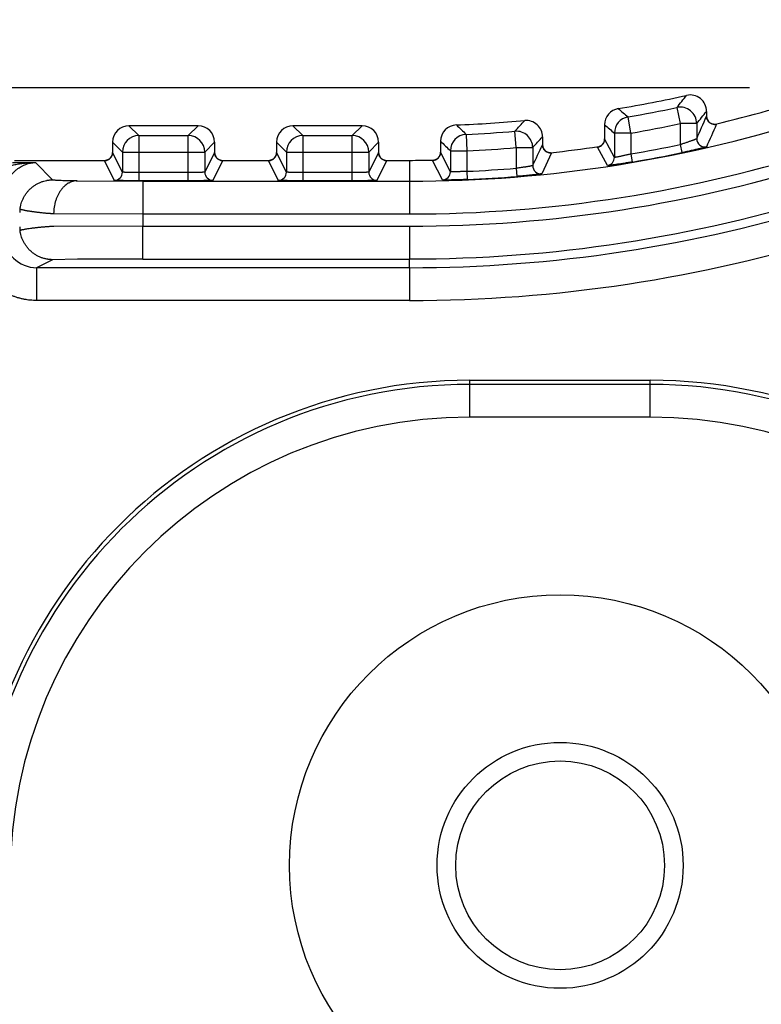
# Model space of a CAD drawing. Header units: inches. Extents: x 0 to 22, y 0 to 17.
# Tile 32 of 42: x 8.918 to 9.37, y 10.868 to 11.468. Entities that reach past the tile are written whole.
import ezdxf

# ---------------------------------------------------------------- set-up
doc = ezdxf.new("R2010")
doc.units = ezdxf.units.IN
doc.header["$LTSCALE"] = 1.21
doc.header["$MEASUREMENT"] = 0
doc.layers.get('0').update_dxf_attribs({"linetype": 'CONTINUOUS'})
doc.layers.add('DIMENSIONS', color=7, linetype='CONTINUOUS')
doc.styles.get("Standard").update_dxf_attribs({"font": 'txt', "width": 0.8})
doc.dimstyles.new('DIMSTYLE_1', dxfattribs={"dimtxt": 0.125, "dimasz": 0.18, "dimexe": 0.18, "dimexo": 0.0625, "dimgap": 0.09, "dimtad": 0, "dimtih": 1, "dimtoh": 1, "dimdec": 3, "dimzin": 4, "dimdsep": 46, "dimtxsty": 'STANDARD', "dimblk": '_FILLED', "dimblk1": '_FILLED', "dimblk2": '_FILLED', "dimcen": 0.09, "dimadec": 0, "dimazin": 0, "dimtp": 0.01, "dimtm": 0.01, "dimtfac": 1, "dimtdec": 3, "dimtofl": 0, "dimtmove": 0, "dimatfit": 3, "dimldrblk": '_FILLED', "dimfxl": 1, "dimtolj": 1, "dimtzin": 4, "dimarcsym": 0})

# ---------------------------------------------------------------- blocks, each defined once
blk = doc.blocks.new('_FILLED')
at = {"color": 0, "linetype": 'BYBLOCK'}
blk.add_solid([(0, 0), (-1, 0.1736), (-1, -0.1736)], dxfattribs=at)
blk = doc.blocks.new('*D2')
at = {"layer": 'DIMENSIONS', "color": 2, "linetype": 'CONTINUOUS'}
for p, q in [((8.30685, 9.46477), (8.30685, 13.39327)), ((13.84354, 11.67223), (13.84354, 13.39327)), ((8.30685, 13.26827), (10.3002, 13.26827)), ((13.84354, 13.26827), (11.8502, 13.26827))]:
    blk.add_line(p, q, dxfattribs=at)
at = {"layer": 'DIMENSIONS', "color": 2, "linetype": 'CONTINUOUS', "xscale": 0.18, "yscale": 0.18, "zscale": 0.18, "rotation": 180}
blk.add_blockref('_FILLED', (8.30685, 13.26827), dxfattribs=at)
at = {"layer": 'DIMENSIONS', "color": 2, "linetype": 'CONTINUOUS', "xscale": 0.18, "yscale": 0.18, "zscale": 0.18}
blk.add_blockref('_FILLED', (13.84354, 13.26827), dxfattribs=at)
at = {"layer": 'DIMENSIONS', "color": 2, "linetype": 'CONTINUOUS', "insert": (11.0752, 13.33077), "char_height": 0.125, "width": 1.425, "attachment_point": 2, "line_spacing_factor": 0.9}
blk.add_mtext('5.537{\\Ftxt.shx;\\W1.000000;\\H0.125000; }[140.63]', dxfattribs=at)
blk = doc.blocks.new('*D3')
at = {"layer": 'DIMENSIONS', "color": 2, "linetype": 'CONTINUOUS'}
for p, q in [((9.36304, 11.42657), (6.95609, 11.42657)), ((7.08109, 11.42657), (7.08109, 9.67933)), ((7.08109, 7.37796), (7.08109, 9.42933)), ((9.34069, 7.37796), (6.95609, 7.37796))]:
    blk.add_line(p, q, dxfattribs=at)
at = {"layer": 'DIMENSIONS', "color": 2, "linetype": 'CONTINUOUS', "xscale": 0.18, "yscale": 0.18, "zscale": 0.18}
for p, rotation in [((7.08109, 11.42657), 90), ((7.08109, 7.37796), 270)]:
    blk.add_blockref('_FILLED', p, dxfattribs=dict(at, rotation=rotation))
at = {"layer": 'DIMENSIONS', "color": 2, "linetype": 'CONTINUOUS', "insert": (7.08109, 9.61683), "char_height": 0.125, "width": 1.425, "attachment_point": 2, "line_spacing_factor": 0.9}
blk.add_mtext('4.049{\\Ftxt.shx;\\W1.000000;\\H0.125000; }[102.83]', dxfattribs=at)

msp = doc.modelspace()

# ---------------------------------------------------------------- linework, layer by layer
at = {"color": 7, "linetype": 'CONTINUOUS'}
for p, q in [((9.31875, 11.41447), (9.32083, 11.40468)), ((9.33683, 11.41213), (9.33683, 11.40917)), ((9.29065, 11.39888), (9.28895, 11.40874)), ((9.32083, 11.40468), (9.32083, 11.39188)), ((9.33083, 11.40468), (9.32083, 11.40468)), ((9.33083, 11.40468), (9.33083, 11.39543)), ((9.33683, 11.40917), (9.33683, 11.40917)), ((9.3417, 11.40418), (9.34226, 11.40431)), ((9.34231, 11.40423), (9.343, 11.40431)), ((8.98465, 11.40336), (8.99065, 11.39735)), ((9.02683, 11.40336), (8.98465, 11.40336)), ((9.02083, 11.39735), (9.02683, 11.40336)), ((9.08465, 11.40336), (9.09065, 11.39735)), ((9.12683, 11.40336), (9.08465, 11.40336)), ((9.12083, 11.39735), (9.12683, 11.40336)), ((9.19021, 11.39811), (9.19065, 11.38812)), ((9.22083, 11.39002), (9.22001, 11.39999)), ((9.27465, 11.40396), (9.27465, 11.39529)), ((9.28065, 11.39888), (9.28065, 11.38404)), ((9.29065, 11.39888), (9.28065, 11.39888)), ((9.29065, 11.39888), (9.29065, 11.38617)), ((8.97465, 11.39336), (8.97465, 11.38709)), ((8.97465, 11.39336), (8.98065, 11.38735)), ((8.99065, 11.39735), (8.99065, 11.36982)), ((8.99065, 11.39735), (9.02083, 11.39735)), ((9.02083, 11.36982), (9.02083, 11.39735)), ((9.03083, 11.38735), (9.03683, 11.39336)), ((9.03683, 11.39336), (9.03683, 11.38709)), ((9.07465, 11.39336), (9.07465, 11.38709)), ((9.07465, 11.39336), (9.08065, 11.38735)), ((9.09065, 11.39735), (9.09065, 11.36982)), ((9.09065, 11.39735), (9.12083, 11.39735)), ((9.12083, 11.36982), (9.12083, 11.39735)), ((9.13083, 11.38735), (9.13683, 11.39336)), ((9.13683, 11.39336), (9.13683, 11.38709)), ((9.17465, 11.39389), (9.17465, 11.38721)), ((9.23683, 11.39657), (9.23683, 11.39176)), ((9.27465, 11.39529), (9.27465, 11.39529)), ((9.28065, 11.38404), (9.27465, 11.39529)), ((8.97465, 11.38709), (8.97465, 11.38709)), ((8.98065, 11.37508), (8.97465, 11.38709)), ((8.98065, 11.38735), (8.98065, 11.37508)), ((8.98065, 11.38735), (9.03083, 11.38735)), ((9.03083, 11.38735), (9.03083, 11.37508)), ((9.03683, 11.38709), (9.03083, 11.37508)), ((9.03683, 11.38709), (9.03683, 11.38709)), ((9.07465, 11.38709), (9.07465, 11.38709)), ((9.08065, 11.37508), (9.07465, 11.38709)), ((9.08065, 11.38735), (9.08065, 11.37508)), ((9.08065, 11.38735), (9.13083, 11.38735)), ((9.13083, 11.38735), (9.13083, 11.37508)), ((9.13683, 11.38709), (9.13083, 11.37508)), ((9.13683, 11.38709), (9.13683, 11.38709)), ((9.17465, 11.38721), (9.17465, 11.38721)), ((9.18065, 11.37533), (9.17465, 11.38721)), ((9.18065, 11.38812), (9.18065, 11.37533)), ((9.18065, 11.38812), (9.19065, 11.38812)), ((9.19065, 11.38812), (9.19065, 11.37558)), ((9.22083, 11.39002), (9.22083, 11.37745)), ((9.22083, 11.39002), (9.23083, 11.39002)), ((9.23083, 11.39002), (9.23083, 11.37906)), ((9.24237, 11.38679), (9.23632, 11.37409)), ((9.23683, 11.39177), (9.23683, 11.39176)), ((9.24103, 11.38683), (9.24163, 11.38689)), ((9.24165, 11.38679), (9.24165, 11.38679)), ((9.24168, 11.3868), (9.24237, 11.38679)), ((9.27036, 11.39034), (9.27105, 11.39052)), ((9.2764, 11.37909), (9.27036, 11.39034)), ((9.27105, 11.39062), (9.27166, 11.39071)), ((9.29065, 11.38617), (9.29149, 11.38124)), ((9.32083, 11.39188), (9.32185, 11.38698)), ((8.91353, 11.38095), (8.92755, 11.38095)), ((8.91485, 11.38227), (8.97092, 11.38227)), ((8.9381, 11.3704), (8.92755, 11.38095)), ((8.96965, 11.38209), (8.97034, 11.38217)), ((8.97565, 11.37008), (8.96965, 11.38209)), ((9.04183, 11.38209), (9.03583, 11.37008)), ((9.04056, 11.38227), (9.07092, 11.38227)), ((9.04114, 11.38217), (9.04183, 11.38209)), ((9.06965, 11.38209), (9.07034, 11.38217)), ((9.07565, 11.37008), (9.06965, 11.38209)), ((9.14183, 11.38209), (9.13583, 11.37008)), ((9.14056, 11.38227), (9.15574, 11.38227)), ((9.14114, 11.38217), (9.14183, 11.38209)), ((9.15574, 11.38227), (9.15574, 11.36955)), ((9.16974, 11.38221), (9.17043, 11.38231)), ((9.17578, 11.37033), (9.16974, 11.38221)), ((9.17046, 11.3824), (9.17101, 11.38241)), ((9.02083, 11.37482), (8.99065, 11.37482)), ((9.12083, 11.37482), (9.09065, 11.37482)), ((9.19065, 11.37558), (9.19087, 11.37058)), ((9.22083, 11.37745), (9.22123, 11.37247)), ((8.95314, 11.36985), (8.993, 11.36955)), ((9.02083, 11.36982), (8.99065, 11.36982)), ((8.993, 11.36955), (8.993, 11.34956)), ((8.993, 11.36955), (9.15574, 11.36955)), ((9.12083, 11.36982), (9.09065, 11.36982)), ((9.15574, 11.36955), (9.15574, 11.34956)), ((8.93872, 11.34985), (8.993, 11.34956)), ((8.993, 11.34956), (8.993, 11.34209)), ((8.993, 11.34956), (9.15574, 11.34956)), ((8.993, 11.34209), (8.9388, 11.34194)), ((8.993, 11.32209), (8.993, 11.34209)), ((8.993, 11.34209), (9.15574, 11.34209)), ((9.15574, 11.34209), (9.15574, 11.32209)), ((8.9381, 11.32167), (8.92833, 11.31678)), ((8.95323, 11.32194), (8.9381, 11.32167)), ((8.993, 11.32209), (8.95323, 11.32194)), ((8.993, 11.32209), (9.15574, 11.32209)), ((9.15574, 11.31678), (9.15574, 11.32209)), ((8.92833, 11.31678), (8.92833, 11.29678)), ((9.15574, 11.31678), (8.92833, 11.31678)), ((9.15574, 11.31678), (9.15574, 11.29678)), ((9.15574, 11.29678), (8.92833, 11.29678)), ((9.19254, 11.22561), (9.19254, 11.24814)), ((9.19254, 11.24814), (9.30254, 11.24814)), ((9.30254, 11.22561), (9.30254, 11.24814)), ((9.30254, 11.24561), (9.19254, 11.24561)), ((9.30254, 11.22561), (9.19254, 11.22561))]:
    msp.add_line(p, q, dxfattribs=at)
for points in [[(9.34229, 11.40421), (9.34229, 11.40421), (9.34229, 11.40421), (9.34228, 11.40421), (9.34226, 11.40421), (9.34223, 11.40421), (9.34219, 11.4042), (9.34214, 11.4042), (9.34208, 11.40419), (9.34201, 11.40419), (9.34194, 11.40419), (9.34185, 11.40418), (9.34175, 11.40418), (9.34164, 11.40419), (9.34151, 11.40419), (9.34138, 11.4042), (9.34122, 11.40422), (9.34106, 11.40424), (9.34088, 11.40427), (9.3407, 11.40431), (9.34052, 11.40435), (9.34032, 11.40441), (9.34013, 11.40448), (9.33993, 11.40455), (9.33973, 11.40464), (9.33953, 11.40474), (9.33932, 11.40485), (9.33912, 11.40498), (9.33891, 11.40512), (9.3387, 11.40527), (9.3385, 11.40545), (9.3383, 11.40564), (9.3381, 11.40585), (9.33791, 11.40608), (9.33772, 11.40633), (9.33754, 11.40661), (9.33737, 11.40691), (9.33722, 11.40724), (9.33709, 11.40757), (9.33699, 11.40791), (9.33691, 11.40826), (9.33686, 11.40861), (9.33683, 11.40897), (9.33683, 11.40917)], [(9.27465, 11.39529), (9.27464, 11.39509), (9.27462, 11.39473), (9.27456, 11.39437), (9.27448, 11.39402), (9.27438, 11.39369), (9.27427, 11.39339), (9.27414, 11.3931), (9.27401, 11.39284), (9.27386, 11.3926), (9.27371, 11.39238), (9.27355, 11.39217), (9.27339, 11.39198), (9.27323, 11.3918), (9.27306, 11.39164), (9.2729, 11.3915), (9.27274, 11.39137), (9.27258, 11.39125), (9.27243, 11.39114), (9.27228, 11.39105), (9.27214, 11.39096), (9.272, 11.39089), (9.27187, 11.39082), (9.27175, 11.39076), (9.27164, 11.39071), (9.27154, 11.39067), (9.27145, 11.39064), (9.27137, 11.39061), (9.2713, 11.39059), (9.27124, 11.39057), (9.27119, 11.39055), (9.27114, 11.39054), (9.27111, 11.39053), (9.27109, 11.39052), (9.27107, 11.39052), (9.27107, 11.39052)], [(8.97465, 11.38709), (8.97464, 11.38688), (8.97462, 11.38652), (8.97456, 11.38618), (8.97449, 11.38584), (8.97439, 11.38552), (8.97428, 11.38522), (8.97416, 11.38494), (8.97402, 11.38468), (8.97388, 11.38443), (8.97373, 11.38421), (8.97358, 11.384), (8.97341, 11.38381), (8.97325, 11.38363), (8.97308, 11.38346), (8.97291, 11.38331), (8.97274, 11.38317), (8.97257, 11.38304), (8.9724, 11.38292), (8.97223, 11.38281), (8.97206, 11.38272), (8.97189, 11.38263), (8.97173, 11.38255), (8.97157, 11.38248), (8.97142, 11.38242), (8.97127, 11.38237), (8.97114, 11.38233), (8.97102, 11.38229), (8.97091, 11.38226), (8.97081, 11.38224), (8.97073, 11.38222), (8.97065, 11.3822), (8.97058, 11.38219), (8.97052, 11.38218), (8.97047, 11.38217), (8.97043, 11.38217), (8.9704, 11.38217), (8.97038, 11.38216), (8.97037, 11.38216), (8.97037, 11.38216)], [(9.04111, 11.38216), (9.04111, 11.38216), (9.0411, 11.38216), (9.04108, 11.38216), (9.04106, 11.38217), (9.04102, 11.38217), (9.04097, 11.38218), (9.04091, 11.38219), (9.04085, 11.3822), (9.04077, 11.38222), (9.04069, 11.38223), (9.04059, 11.38226), (9.04049, 11.38228), (9.04037, 11.38232), (9.04024, 11.38236), (9.04009, 11.38241), (9.03994, 11.38247), (9.03978, 11.38254), (9.03961, 11.38261), (9.03945, 11.3827), (9.03928, 11.3828), (9.0391, 11.3829), (9.03893, 11.38302), (9.03876, 11.38315), (9.03859, 11.38329), (9.03842, 11.38344), (9.03825, 11.38361), (9.03808, 11.38379), (9.03792, 11.38398), (9.03776, 11.38419), (9.03761, 11.38442), (9.03746, 11.38466), (9.03733, 11.38492), (9.0372, 11.3852), (9.03709, 11.38551), (9.03699, 11.38583), (9.03692, 11.38617), (9.03686, 11.38652), (9.03683, 11.38688), (9.03683, 11.38709)], [(9.07465, 11.38709), (9.07464, 11.38688), (9.07462, 11.38652), (9.07456, 11.38618), (9.07449, 11.38584), (9.07439, 11.38552), (9.07428, 11.38522), (9.07416, 11.38494), (9.07402, 11.38468), (9.07388, 11.38443), (9.07373, 11.38421), (9.07358, 11.384), (9.07341, 11.38381), (9.07325, 11.38363), (9.07308, 11.38346), (9.07291, 11.38331), (9.07274, 11.38317), (9.07257, 11.38304), (9.0724, 11.38292), (9.07223, 11.38281), (9.07206, 11.38272), (9.07189, 11.38263), (9.07173, 11.38255), (9.07157, 11.38248), (9.07142, 11.38242), (9.07127, 11.38237), (9.07114, 11.38233), (9.07102, 11.38229), (9.07091, 11.38226), (9.07081, 11.38224), (9.07073, 11.38222), (9.07065, 11.3822), (9.07058, 11.38219), (9.07052, 11.38218), (9.07047, 11.38217), (9.07043, 11.38217), (9.0704, 11.38217), (9.07038, 11.38216), (9.07037, 11.38216), (9.07037, 11.38216)], [(9.14111, 11.38216), (9.14111, 11.38216), (9.1411, 11.38216), (9.14108, 11.38216), (9.14106, 11.38217), (9.14102, 11.38217), (9.14097, 11.38218), (9.14091, 11.38219), (9.14085, 11.3822), (9.14077, 11.38222), (9.14069, 11.38223), (9.14059, 11.38226), (9.14049, 11.38228), (9.14037, 11.38232), (9.14024, 11.38236), (9.14009, 11.38241), (9.13994, 11.38247), (9.13978, 11.38254), (9.13961, 11.38261), (9.13945, 11.3827), (9.13928, 11.3828), (9.1391, 11.3829), (9.13893, 11.38302), (9.13876, 11.38315), (9.13859, 11.38329), (9.13842, 11.38344), (9.13825, 11.38361), (9.13808, 11.38379), (9.13792, 11.38398), (9.13776, 11.38419), (9.13761, 11.38442), (9.13746, 11.38466), (9.13733, 11.38492), (9.1372, 11.3852), (9.13709, 11.38551), (9.13699, 11.38583), (9.13692, 11.38617), (9.13686, 11.38652), (9.13683, 11.38688), (9.13683, 11.38709)], [(9.17465, 11.38721), (9.17464, 11.387), (9.17461, 11.38664), (9.17456, 11.38629), (9.17449, 11.38595), (9.17439, 11.38563), (9.17428, 11.38533), (9.17416, 11.38505), (9.17402, 11.3848), (9.17388, 11.38455), (9.17373, 11.38433), (9.17358, 11.38412), (9.17342, 11.38393), (9.17325, 11.38375), (9.17309, 11.38359), (9.17292, 11.38343), (9.17275, 11.3833), (9.17258, 11.38317), (9.17241, 11.38305), (9.17224, 11.38294), (9.17207, 11.38285), (9.17191, 11.38276), (9.17175, 11.38268), (9.17159, 11.38261), (9.17144, 11.38255), (9.1713, 11.3825), (9.17117, 11.38246), (9.17106, 11.38242), (9.17095, 11.3824), (9.17086, 11.38237), (9.17078, 11.38235), (9.1707, 11.38234), (9.17064, 11.38233), (9.17058, 11.38232), (9.17054, 11.38231), (9.1705, 11.3823), (9.17048, 11.3823), (9.17046, 11.3823), (9.17046, 11.3823)], [(9.24165, 11.38679), (9.24164, 11.38679), (9.24162, 11.38679), (9.24159, 11.38679), (9.24155, 11.38679), (9.2415, 11.38679), (9.24144, 11.38679), (9.24137, 11.3868), (9.24129, 11.38681), (9.2412, 11.38682), (9.2411, 11.38683), (9.24099, 11.38685), (9.24087, 11.38687), (9.24073, 11.3869), (9.24057, 11.38693), (9.24041, 11.38698), (9.24025, 11.38703), (9.24007, 11.38709), (9.2399, 11.38716), (9.23971, 11.38724), (9.23953, 11.38733), (9.23935, 11.38743), (9.23916, 11.38754), (9.23897, 11.38767), (9.23878, 11.3878), (9.23859, 11.38796), (9.23841, 11.38812), (9.23822, 11.38831), (9.23804, 11.38851), (9.23786, 11.38873), (9.23769, 11.38896), (9.23752, 11.38923), (9.23737, 11.38951), (9.23723, 11.38982), (9.2371, 11.39014), (9.237, 11.39049), (9.23692, 11.39084), (9.23686, 11.3912), (9.23683, 11.39156), (9.23683, 11.39177)]]:
    msp.add_lwpolyline(points, dxfattribs=at)
for radius in [0.165, 0.075, 0.06367]:
    msp.add_circle((9.24754, 10.95227), radius, dxfattribs=at)
for centre, radius, start, end in [((9.32683, 11.41213), 0.01, 0.01445, 102.51084), ((9.15572, 12.18233), 0.80007, 283.48321, 288.19477), ((9.15574, 12.18227), 0.77891, 279.40439, 282.52528), ((7.75534, 12.66484), 2.00192, 321.34802, 321.61974), ((9.28465, 11.40396), 0.01, 99.4154, 179.98899), ((10.84796, 13.23597), 2.40193, 229.34232, 229.52887), ((9.15574, 12.18227), 0.78491, 279.77157, 281.98638), ((9.32082, 11.40468), 0.01, 0.00688, 101.9795), ((7.75152, 12.68391), 2.03239, 320.99281, 321.26251), ((9.15574, 12.18227), 0.81271, 269.99997, 288.0508), ((9.15574, 12.18227), 0.77891, 272.10003, 275.17011), ((7.65613, 12.82252), 2.11408, 317.70981, 317.94887), ((9.22683, 11.39657), 0.01, 0.01417, 95.15594), ((9.29065, 11.39888), 0.01, 99.7758, 179.99577), ((9.15574, 12.18227), 0.79491, 279.77157, 281.98638), ((4.37363, 13.569), 5.41278, 336.32411, 336.48288), ((9.34182, 11.40917), 0.00499, 180.01004, 180.34069), ((9.34183, 11.40917), 0.005, 180.34303, 283.52084), ((4.26627, 13.63177), 5.54389, 336.1547, 336.31006), ((9.34765, 11.37506), 0.02965, 100.42125, 100.67051), ((8.98465, 11.39336), 0.01, 90.01296, 179.98704), ((9.02683, 11.39336), 0.01, 0.01296, 89.98704), ((9.08465, 11.39336), 0.01, 90.01296, 179.98704), ((9.12683, 11.39336), 0.01, 0.01296, 89.98704), ((9.18465, 11.39389), 0.01, 92.11253, 179.9875), ((9.19065, 11.38812), 0.01, 92.52223, 179.99505), ((10.74868, 13.00614), 2.23932, 225.68502, 225.89674), ((9.15574, 12.18227), 0.78491, 272.51728, 274.69659), ((9.22082, 11.39002), 0.01, 0.00581, 94.69078), ((10.86297, 13.277), 2.45582, 229.70246, 229.88587), ((8.99065, 11.38735), 0.01, 90.00523, 179.99477), ((9.02082, 11.38735), 0.01, 0.00523, 89.99477), ((9.09065, 11.38735), 0.01, 90.00523, 179.99477), ((9.12082, 11.38735), 0.01, 0.00523, 89.99477), ((10.75996, 13.0384), 2.28422, 226.05012, 226.25894), ((7.64851, 12.84767), 2.15138, 317.34818, 317.58472), ((9.26965, 11.39529), 0.005, 278.24221, 359.67078), ((9.26965, 11.39529), 0.005, 359.67149, 359.99179), ((9.33583, 11.39543), 0.005, 180.01786, 282.88002), ((8.96965, 11.38709), 0.005, 278.33154, 359.66637), ((8.96965, 11.38709), 0.005, 359.66747, 359.99126), ((9.04182, 11.38709), 0.005, 180.00874, 180.36813), ((9.04183, 11.38709), 0.005, 180.36922, 261.69018), ((9.06965, 11.38709), 0.005, 278.33154, 359.66637), ((9.06965, 11.38709), 0.005, 359.66747, 359.99126), ((9.14182, 11.38709), 0.005, 180.00874, 180.36813), ((9.14183, 11.38709), 0.005, 180.36922, 261.69018), ((9.15574, 12.18227), 0.83271, 270, 287.83096), ((9.16965, 11.38721), 0.005, 271.01064, 359.63909), ((9.16965, 11.38721), 0.005, 359.64016, 359.99134), ((9.15574, 12.18227), 0.79491, 272.51728, 274.69659), ((2.99111, 14.33665), 6.90517, 334.639325, 334.755889), ((9.24182, 11.39176), 0.005, 180.00927, 180.36764), ((9.24183, 11.39176), 0.005, 180.36881, 276.20461), ((9.24324, 11.35718), 0.02966, 93.08163, 93.33393), ((9.15553, 12.18392), 0.80166, 276.16589, 278.28556), ((9.27672, 11.36241), 0.02868, 101.10982, 101.3676), ((9.15574, 12.18227), 0.80744, 279.61847, 281.79765), ((9.15574, 12.18227), 0.81244, 279.61847, 281.79765), ((8.96965, 11.38709), 0.005, 270.00878, 278.18868), ((8.97185, 11.35483), 0.02739, 92.83008, 93.10736), ((9.03958, 11.35385), 0.02837, 86.89301, 87.163), ((9.04183, 11.38709), 0.005, 261.81136, 269.99122), ((9.06965, 11.38709), 0.005, 270.00878, 278.18868), ((9.07185, 11.35483), 0.02739, 92.83008, 93.10736), ((9.13958, 11.35385), 0.02837, 86.89301, 87.163), ((9.14183, 11.38709), 0.005, 261.81136, 269.99122), ((9.15574, 12.18219), 0.79992, 269.99999, 271.05427), ((9.15574, 12.18227), 0.84017, 270.00001, 287.75093), ((9.17253, 11.35375), 0.02863, 93.88177, 94.14329), ((9.27565, 11.38404), 0.005, 278.54744, 359.98748), ((8.97565, 11.37508), 0.005, 270.00672, 359.98579), ((9.03583, 11.37508), 0.005, 180.01418, 269.99326), ((9.07565, 11.37508), 0.005, 270.00672, 359.98579), ((9.13583, 11.37508), 0.005, 180.01418, 269.99326), ((9.17565, 11.37533), 0.005, 271.41992, 359.98611), ((9.15574, 12.18227), 0.80744, 272.47819, 274.62354), ((9.23583, 11.37906), 0.005, 180.01563, 275.68552), ((9.15574, 12.18227), 0.81244, 272.47819, 274.62354), ((9.15574, 12.18227), 0.86017, 269.99997, 287.33973), ((8.93681, 11.34984), 0.01881, 171.30314, 177.99106), ((9.15574, 12.18227), 0.86548, 270, 287.28727), ((8.93746, 11.34229), 0.01946, 181.97415, 188.47283), ((8.92832, 11.33678), 0.01999, 179.99743, 270.02524), ((9.15574, 12.18227), 0.88548, 270, 287.2713), ((9.19254, 10.94527), 0.30287, 90, 180), ((9.30254, 10.94527), 0.30287, 0, 90), ((9.19254, 10.94527), 0.30034, 90, 180), ((9.30254, 10.94527), 0.30034, 0, 90), ((9.19254, 10.94527), 0.28035, 90, 180), ((9.30254, 10.94527), 0.28035, 0, 90)]:
    msp.add_arc(centre, radius, start, end, dxfattribs=at)
for points, knots in [([(9.34229, 11.40422), (9.34229, 11.40422), (9.3423, 11.40423), (9.34231, 11.40423), (9.34231, 11.40423)], [0, 0, 0, 0, 0.251639, 1, 1, 1, 1]), ([(9.33083, 11.39543), (9.33083, 11.39542), (9.33082, 11.39542), (9.33082, 11.39542), (9.33081, 11.39541), (9.33081, 11.3954), (9.33079, 11.39539), (9.33076, 11.39538), (9.33073, 11.39536), (9.3307, 11.39534), (9.33065, 11.39532), (9.33059, 11.39529), (9.33048, 11.39524), (9.33034, 11.39518), (9.33018, 11.39511), (9.33, 11.39504), (9.32979, 11.39495), (9.32956, 11.39486), (9.32931, 11.39477), (9.32894, 11.39463), (9.32843, 11.39444), (9.32776, 11.3942), (9.32704, 11.39394), (9.32625, 11.39366), (9.32542, 11.39338), (9.32455, 11.39308), (9.32365, 11.39279), (9.32272, 11.39248), (9.32194, 11.39223), (9.3213, 11.39203), (9.32099, 11.39193), (9.32083, 11.39188)], [0, 0, 0, 0, 0.000418, 0.000957, 0.001631, 0.002449, 0.004525, 0.007204, 0.010489, 0.014381, 0.018879, 0.02398, 0.035974, 0.050322, 0.066974, 0.085876, 0.106961, 0.130158, 0.155394, 0.182591, 0.242535, 0.309296, 0.382161, 0.460385, 0.543223, 0.629918, 0.71971, 0.811836, 0.905525, 0.952714, 1, 1, 1, 1]), ([(9.24165, 11.3868), (9.24165, 11.3868), (9.24166, 11.3868), (9.24167, 11.3868), (9.24168, 11.3868)], [0, 0, 0, 0, 0.252029, 1, 1, 1, 1]), ([(9.29065, 11.38617), (9.29033, 11.38609), (9.2897, 11.38593), (9.28875, 11.3857), (9.28782, 11.38547), (9.28691, 11.38526), (9.28603, 11.38506), (9.2852, 11.38487), (9.28441, 11.3847), (9.28369, 11.38455), (9.28302, 11.38441), (9.28251, 11.38431), (9.28214, 11.38424), (9.2819, 11.38419), (9.28167, 11.38415), (9.28146, 11.38412), (9.28128, 11.38409), (9.28112, 11.38407), (9.28099, 11.38405), (9.28089, 11.38404), (9.28082, 11.38403), (9.28078, 11.38403), (9.28074, 11.38402), (9.28071, 11.38402), (9.28069, 11.38402), (9.28068, 11.38403), (9.28067, 11.38403), (9.28066, 11.38403), (9.28066, 11.38403), (9.28065, 11.38403), (9.28065, 11.38404)], [0, 0, 0, 0, 0.096439, 0.19204, 0.285958, 0.377347, 0.465362, 0.549167, 0.627944, 0.700904, 0.767299, 0.826431, 0.853072, 0.877667, 0.900149, 0.920457, 0.938535, 0.954335, 0.967817, 0.978947, 0.983622, 0.987703, 0.991187, 0.994076, 0.996375, 0.997306, 0.998095, 0.998747, 0.99927, 1, 1, 1, 1]), ([(9.33694, 11.39055), (9.33694, 11.39055), (9.33694, 11.39055), (9.33693, 11.39054), (9.33692, 11.39054), (9.33691, 11.39053), (9.33689, 11.39052), (9.33685, 11.3905), (9.33681, 11.39049), (9.33675, 11.39047), (9.33669, 11.39045), (9.33662, 11.39043), (9.33653, 11.3904), (9.33641, 11.39036), (9.33623, 11.39031), (9.33599, 11.39024), (9.33571, 11.39017), (9.3354, 11.39009), (9.33506, 11.39), (9.33469, 11.3899), (9.33429, 11.3898), (9.33385, 11.38969), (9.33322, 11.38954), (9.33237, 11.38933), (9.33127, 11.38907), (9.33009, 11.38879), (9.32883, 11.3885), (9.32751, 11.38821), (9.32614, 11.3879), (9.32473, 11.3876), (9.3233, 11.38729), (9.32233, 11.38709), (9.32185, 11.38698)], [0, 0, 0, 0, 0.000313, 0.000753, 0.001332, 0.002056, 0.003946, 0.006434, 0.009524, 0.013215, 0.017506, 0.022394, 0.027874, 0.033942, 0.047827, 0.064013, 0.082448, 0.103075, 0.125834, 0.150666, 0.177499, 0.206255, 0.236854, 0.303272, 0.376065, 0.454498, 0.53783, 0.625271, 0.716027, 0.809289, 0.904223, 1, 1, 1, 1]), ([(8.88833, 11.3583), (8.88832, 11.35859), (8.88834, 11.35916), (8.88841, 11.35987), (8.8885, 11.36044), (8.8886, 11.36099), (8.88876, 11.36168), (8.889, 11.36249), (8.88929, 11.36327), (8.88962, 11.36403), (8.88999, 11.36477), (8.89039, 11.36548), (8.89082, 11.36617), (8.89128, 11.36684), (8.89177, 11.36748), (8.89227, 11.3681), (8.8928, 11.3687), (8.89334, 11.36927), (8.89391, 11.36982), (8.89448, 11.37036), (8.89527, 11.37104), (8.89608, 11.37169), (8.89691, 11.3723), (8.89754, 11.37274), (8.89819, 11.37317), (8.89905, 11.37372), (8.90015, 11.37436), (8.90149, 11.37508), (8.90286, 11.37575), (8.9047, 11.37658), (8.90704, 11.37749), (8.90943, 11.37827), (8.91135, 11.37881), (8.91328, 11.3793), (8.91523, 11.37971), (8.91719, 11.38006), (8.91915, 11.38036), (8.9226, 11.38077), (8.92557, 11.38093), (8.92755, 11.38095)], [0, 0, 0, 0, 0.017427, 0.034777, 0.04342, 0.052038, 0.069193, 0.086237, 0.103164, 0.119974, 0.136669, 0.153253, 0.16973, 0.186105, 0.202388, 0.218582, 0.234693, 0.250729, 0.266695, 0.282594, 0.298433, 0.329948, 0.345631, 0.36127, 0.37687, 0.392431, 0.423445, 0.454336, 0.48512, 0.515808, 0.576939, 0.637809, 0.668168, 0.698481, 0.758987, 0.789193, 0.819371, 0.879654, 1, 1, 1, 1]), ([(8.90832, 11.36018), (8.90832, 11.36074), (8.90836, 11.36183), (8.90854, 11.3634), (8.90882, 11.36489), (8.90919, 11.36626), (8.90961, 11.36754), (8.91023, 11.36908), (8.91111, 11.3708), (8.91211, 11.37234), (8.91295, 11.37344), (8.91378, 11.37443), (8.91485, 11.37553), (8.91598, 11.37652), (8.9169, 11.37721), (8.91781, 11.37785), (8.91896, 11.37855), (8.92037, 11.37926), (8.92179, 11.37984), (8.92322, 11.38029), (8.92466, 11.38063), (8.9261, 11.38086), (8.92707, 11.38093), (8.92755, 11.38095)], [0, 0, 0, 0, 0.053321, 0.104287, 0.152551, 0.198099, 0.241082, 0.281748, 0.357086, 0.425961, 0.458439, 0.489809, 0.549657, 0.606325, 0.633678, 0.660454, 0.7125, 0.762876, 0.811918, 0.859906, 0.907097, 0.953725, 1, 1, 1, 1]), ([(8.97034, 11.38217), (8.97034, 11.38217), (8.97035, 11.38217), (8.97036, 11.38217), (8.97037, 11.38217)], [0, 0, 0, 0, 0.248313, 1, 1, 1, 1]), ([(9.04111, 11.38217), (9.04112, 11.38217), (9.04112, 11.38217), (9.04113, 11.38217), (9.04114, 11.38217)], [0, 0, 0, 0, 0.251696, 1, 1, 1, 1]), ([(9.07034, 11.38217), (9.07034, 11.38217), (9.07035, 11.38217), (9.07036, 11.38217), (9.07037, 11.38217)], [0, 0, 0, 0, 0.248313, 1, 1, 1, 1]), ([(9.14111, 11.38217), (9.14112, 11.38217), (9.14112, 11.38217), (9.14113, 11.38217), (9.14114, 11.38217)], [0, 0, 0, 0, 0.251696, 1, 1, 1, 1]), ([(9.17043, 11.38231), (9.17043, 11.38231), (9.17044, 11.38231), (9.17045, 11.38231), (9.17046, 11.38231)], [0, 0, 0, 0, 0.248358, 1, 1, 1, 1]), ([(9.29149, 11.38124), (9.291, 11.38116), (9.29004, 11.381), (9.2886, 11.38076), (9.28719, 11.38054), (9.28581, 11.38032), (9.28449, 11.38012), (9.28323, 11.37993), (9.28204, 11.37976), (9.28095, 11.3796), (9.28009, 11.37949), (9.27946, 11.3794), (9.27903, 11.37935), (9.27863, 11.3793), (9.27826, 11.37925), (9.27792, 11.37921), (9.27761, 11.37918), (9.27734, 11.37915), (9.2771, 11.37912), (9.27692, 11.37911), (9.2768, 11.3791), (9.27672, 11.37909), (9.27664, 11.37909), (9.27658, 11.37908), (9.27653, 11.37908), (9.27648, 11.37908), (9.27645, 11.37908), (9.27643, 11.37908), (9.27641, 11.37909), (9.2764, 11.37909), (9.2764, 11.37909), (9.2764, 11.37909), (9.2764, 11.37909)], [0, 0, 0, 0, 0.096713, 0.192558, 0.286669, 0.378179, 0.466243, 0.550019, 0.628711, 0.701533, 0.767764, 0.798202, 0.826744, 0.853308, 0.877831, 0.900257, 0.920528, 0.938586, 0.954371, 0.967843, 0.973705, 0.978981, 0.983669, 0.987766, 0.991271, 0.994183, 0.9965, 0.998225, 0.998869, 0.99937, 0.99974, 1, 1, 1, 1]), ([(8.99065, 11.37482), (8.99033, 11.37482), (8.98968, 11.37482), (8.98872, 11.37483), (8.98777, 11.37483), (8.98686, 11.37484), (8.98598, 11.37485), (8.98514, 11.37486), (8.98436, 11.37488), (8.98363, 11.3749), (8.98307, 11.37491), (8.98266, 11.37493), (8.98237, 11.37494), (8.98211, 11.37495), (8.98187, 11.37496), (8.98165, 11.37497), (8.98145, 11.37498), (8.98127, 11.37499), (8.98111, 11.375), (8.98098, 11.37502), (8.98087, 11.37503), (8.98079, 11.37504), (8.98074, 11.37505), (8.98071, 11.37505), (8.98069, 11.37506), (8.98067, 11.37507), (8.98066, 11.37507), (8.98066, 11.37507), (8.98065, 11.37508), (8.98065, 11.37508)], [0, 0, 0, 0, 0.097364, 0.1938, 0.28839, 0.380233, 0.468455, 0.552215, 0.630718, 0.703216, 0.769023, 0.799219, 0.827513, 0.853839, 0.878134, 0.900342, 0.92041, 0.938291, 0.953946, 0.967339, 0.978442, 0.987236, 0.990765, 0.993716, 0.996093, 0.997906, 0.998609, 0.999183, 1, 1, 1, 1]), ([(9.03083, 11.37508), (9.03082, 11.37508), (9.03082, 11.37507), (9.03082, 11.37507), (9.03081, 11.37507), (9.03079, 11.37506), (9.03077, 11.37505), (9.03074, 11.37505), (9.03069, 11.37504), (9.03061, 11.37503), (9.0305, 11.37502), (9.03037, 11.375), (9.03021, 11.37499), (9.03003, 11.37498), (9.02983, 11.37497), (9.02961, 11.37496), (9.02937, 11.37495), (9.029, 11.37493), (9.0285, 11.37491), (9.02784, 11.3749), (9.02712, 11.37488), (9.02634, 11.37486), (9.0255, 11.37485), (9.02462, 11.37484), (9.0237, 11.37483), (9.02276, 11.37483), (9.0218, 11.37482), (9.02115, 11.37482), (9.02083, 11.37482)], [0, 0, 0, 0, 0.000817, 0.001391, 0.002094, 0.003908, 0.006285, 0.009236, 0.012765, 0.021559, 0.032662, 0.046055, 0.061709, 0.079591, 0.099659, 0.121866, 0.146161, 0.172487, 0.230978, 0.296784, 0.369283, 0.447785, 0.531545, 0.619767, 0.71161, 0.8062, 0.902636, 1, 1, 1, 1]), ([(9.09065, 11.37482), (9.09033, 11.37482), (9.08968, 11.37482), (9.08872, 11.37483), (9.08777, 11.37483), (9.08686, 11.37484), (9.08598, 11.37485), (9.08514, 11.37486), (9.08436, 11.37488), (9.08363, 11.3749), (9.08307, 11.37491), (9.08266, 11.37493), (9.08237, 11.37494), (9.08211, 11.37495), (9.08187, 11.37496), (9.08165, 11.37497), (9.08145, 11.37498), (9.08127, 11.37499), (9.08111, 11.375), (9.08098, 11.37502), (9.08087, 11.37503), (9.08079, 11.37504), (9.08074, 11.37505), (9.08071, 11.37505), (9.08069, 11.37506), (9.08067, 11.37507), (9.08066, 11.37507), (9.08066, 11.37507), (9.08065, 11.37508), (9.08065, 11.37508)], [0, 0, 0, 0, 0.097364, 0.1938, 0.28839, 0.380233, 0.468455, 0.552215, 0.630718, 0.703216, 0.769023, 0.799219, 0.827513, 0.853839, 0.878134, 0.900342, 0.92041, 0.938291, 0.953946, 0.967339, 0.978442, 0.987236, 0.990765, 0.993716, 0.996093, 0.997906, 0.998609, 0.999183, 1, 1, 1, 1]), ([(9.13083, 11.37508), (9.13082, 11.37508), (9.13082, 11.37507), (9.13082, 11.37507), (9.13081, 11.37507), (9.13079, 11.37506), (9.13077, 11.37505), (9.13074, 11.37505), (9.13069, 11.37504), (9.13061, 11.37503), (9.1305, 11.37502), (9.13037, 11.375), (9.13021, 11.37499), (9.13003, 11.37498), (9.12983, 11.37497), (9.12961, 11.37496), (9.12937, 11.37495), (9.129, 11.37493), (9.1285, 11.37491), (9.12784, 11.3749), (9.12712, 11.37488), (9.12634, 11.37486), (9.1255, 11.37485), (9.12462, 11.37484), (9.1237, 11.37483), (9.12276, 11.37483), (9.1218, 11.37482), (9.12115, 11.37482), (9.12083, 11.37482)], [0, 0, 0, 0, 0.000817, 0.001391, 0.002094, 0.003908, 0.006285, 0.009236, 0.012765, 0.021559, 0.032662, 0.046055, 0.061709, 0.079591, 0.099659, 0.121866, 0.146161, 0.172487, 0.230978, 0.296784, 0.369283, 0.447785, 0.531545, 0.619767, 0.71161, 0.8062, 0.902636, 1, 1, 1, 1]), ([(9.19065, 11.37558), (9.19033, 11.37556), (9.18968, 11.37551), (9.18872, 11.37546), (9.18778, 11.37541), (9.18686, 11.37537), (9.18598, 11.37533), (9.18514, 11.3753), (9.18436, 11.37528), (9.18364, 11.37526), (9.18307, 11.37525), (9.18266, 11.37525), (9.18238, 11.37525), (9.18211, 11.37525), (9.18187, 11.37525), (9.18165, 11.37525), (9.18145, 11.37526), (9.18127, 11.37526), (9.18111, 11.37527), (9.18098, 11.37527), (9.18087, 11.37528), (9.18079, 11.37529), (9.18074, 11.3753), (9.18071, 11.3753), (9.18069, 11.37531), (9.18067, 11.37531), (9.18066, 11.37532), (9.18066, 11.37532), (9.18065, 11.37532), (9.18065, 11.37533)], [0, 0, 0, 0, 0.097375, 0.193828, 0.288443, 0.380319, 0.46858, 0.552382, 0.630925, 0.703458, 0.769289, 0.799492, 0.827789, 0.854114, 0.878404, 0.900602, 0.920656, 0.93852, 0.954151, 0.967517, 0.978589, 0.987348, 0.990858, 0.99379, 0.996147, 0.99794, 0.998633, 0.999198, 1, 1, 1, 1]), ([(9.23083, 11.37906), (9.23083, 11.37906), (9.23082, 11.37906), (9.23082, 11.37906), (9.23082, 11.37905), (9.23081, 11.37905), (9.23079, 11.37904), (9.23077, 11.37903), (9.23074, 11.37902), (9.23069, 11.379), (9.23061, 11.37898), (9.2305, 11.37895), (9.23036, 11.37892), (9.23021, 11.37888), (9.23003, 11.37884), (9.22982, 11.3788), (9.2296, 11.37876), (9.22936, 11.37871), (9.22899, 11.37864), (9.22849, 11.37855), (9.22783, 11.37844), (9.22711, 11.37832), (9.22633, 11.3782), (9.22549, 11.37807), (9.22461, 11.37795), (9.2237, 11.37782), (9.22276, 11.37769), (9.2218, 11.37757), (9.22115, 11.37749), (9.22083, 11.37745)], [0, 0, 0, 0, 0.000389, 0.000882, 0.001497, 0.002245, 0.004158, 0.006642, 0.009705, 0.013352, 0.022393, 0.033754, 0.04741, 0.063329, 0.08147, 0.101789, 0.124233, 0.148745, 0.175266, 0.234061, 0.300038, 0.37256, 0.450932, 0.534415, 0.622227, 0.71355, 0.807538, 0.903318, 1, 1, 1, 1]), ([(9.23632, 11.37409), (9.23632, 11.37409), (9.23632, 11.37408), (9.23631, 11.37408), (9.23631, 11.37408), (9.23629, 11.37407), (9.23627, 11.37406), (9.23623, 11.37405), (9.23619, 11.37404), (9.23614, 11.37403), (9.23607, 11.37402), (9.236, 11.37401), (9.23592, 11.37399), (9.2358, 11.37397), (9.23562, 11.37394), (9.23538, 11.37391), (9.23511, 11.37387), (9.23481, 11.37383), (9.23447, 11.37378), (9.2341, 11.37374), (9.2337, 11.37369), (9.23327, 11.37363), (9.23265, 11.37356), (9.2318, 11.37346), (9.2307, 11.37335), (9.22952, 11.37322), (9.22826, 11.37309), (9.22694, 11.37297), (9.22556, 11.37284), (9.22414, 11.37271), (9.22269, 11.37259), (9.22172, 11.37251), (9.22123, 11.37247)], [0, 0, 0, 0, 0.000294, 0.000706, 0.001253, 0.001941, 0.003748, 0.006142, 0.009126, 0.012701, 0.016865, 0.021617, 0.026953, 0.032869, 0.046432, 0.062276, 0.080358, 0.100628, 0.123035, 0.147529, 0.174045, 0.202512, 0.23286, 0.298905, 0.371533, 0.45003, 0.533665, 0.621631, 0.71311, 0.807254, 0.903178, 1, 1, 1, 1]), ([(8.91821, 11.35268), (8.91824, 11.35285), (8.91829, 11.3532), (8.9184, 11.35378), (8.91854, 11.35444), (8.91878, 11.35544), (8.9192, 11.35679), (8.91987, 11.35848), (8.92073, 11.36017), (8.92178, 11.36183), (8.92299, 11.36339), (8.92435, 11.36482), (8.92584, 11.36611), (8.92717, 11.36706), (8.92827, 11.36773), (8.92912, 11.36819), (8.92998, 11.36861), (8.93115, 11.3691), (8.93264, 11.36962), (8.934, 11.36995), (8.93492, 11.37012), (8.93537, 11.37019), (8.93583, 11.37025), (8.93628, 11.3703), (8.93674, 11.37034), (8.93719, 11.37037), (8.93764, 11.37039), (8.93795, 11.3704), (8.9381, 11.3704)], [0, 0, 0, 0, 0.017051, 0.03735, 0.060584, 0.086374, 0.143962, 0.207032, 0.273187, 0.340834, 0.409, 0.477122, 0.544876, 0.612081, 0.645454, 0.678656, 0.711681, 0.744522, 0.809619, 0.873916, 0.889862, 0.905761, 0.9216, 0.937337, 0.952983, 0.968649, 0.984377, 1, 1, 1, 1]), ([(8.9381, 11.3704), (8.93816, 11.37039), (8.93829, 11.37038), (8.93857, 11.37035), (8.93898, 11.37032), (8.93952, 11.37028), (8.94014, 11.37025), (8.94083, 11.37021), (8.9416, 11.37017), (8.94244, 11.37014), (8.9437, 11.37009), (8.94545, 11.37003), (8.94776, 11.36997), (8.94986, 11.36992), (8.95169, 11.36988), (8.95265, 11.36986), (8.95314, 11.36985)], [0, 0, 0, 0, 0.012251, 0.025849, 0.056915, 0.09309, 0.134251, 0.180306, 0.231244, 0.287054, 0.34764, 0.482841, 0.636213, 0.808197, 0.901533, 1, 1, 1, 1]), ([(8.95314, 11.36985), (8.95291, 11.36985), (8.95244, 11.36982), (8.95174, 11.36974), (8.95104, 11.36961), (8.95035, 11.36943), (8.94966, 11.36921), (8.94898, 11.36894), (8.94831, 11.36862), (8.94743, 11.36814), (8.94636, 11.36742), (8.94515, 11.36641), (8.94402, 11.36523), (8.94297, 11.36391), (8.94202, 11.36246), (8.94118, 11.36089), (8.94045, 11.35921), (8.93984, 11.35745), (8.93935, 11.35561), (8.93888, 11.35309), (8.93873, 11.35115), (8.93872, 11.34985)], [0, 0, 0, 0, 0.025954, 0.051993, 0.078172, 0.104544, 0.131159, 0.158062, 0.185296, 0.212897, 0.269305, 0.327509, 0.387624, 0.449686, 0.513657, 0.579435, 0.646858, 0.715716, 0.78576, 0.856709, 1, 1, 1, 1]), ([(8.99065, 11.36982), (8.99016, 11.36982), (8.98919, 11.36982), (8.98775, 11.36983), (8.98633, 11.36983), (8.98496, 11.36984), (8.98364, 11.36985), (8.98239, 11.36986), (8.98121, 11.36988), (8.98013, 11.3699), (8.97928, 11.36991), (8.97866, 11.36993), (8.97824, 11.36994), (8.97784, 11.36995), (8.97748, 11.36996), (8.97714, 11.36997), (8.97684, 11.36998), (8.97657, 11.36999), (8.97634, 11.37), (8.97617, 11.37002), (8.97604, 11.37002), (8.97597, 11.37003), (8.9759, 11.37004), (8.97584, 11.37004), (8.97578, 11.37005), (8.97574, 11.37006), (8.97571, 11.37006), (8.97568, 11.37007), (8.97567, 11.37007), (8.97566, 11.37007), (8.97566, 11.37008), (8.97565, 11.37008), (8.97565, 11.37008)], [0, 0, 0, 0, 0.097424, 0.193919, 0.288569, 0.380468, 0.468746, 0.552556, 0.631109, 0.703648, 0.769487, 0.799702, 0.828012, 0.854344, 0.878641, 0.90085, 0.92092, 0.938801, 0.95444, 0.967803, 0.973624, 0.978868, 0.983535, 0.98762, 0.991124, 0.994045, 0.996384, 0.99814, 0.998804, 0.999328, 0.999721, 1, 1, 1, 1]), ([(9.03583, 11.37008), (9.03582, 11.37008), (9.03582, 11.37008), (9.03582, 11.37007), (9.03581, 11.37007), (9.0358, 11.37007), (9.03577, 11.37006), (9.03574, 11.37006), (9.03569, 11.37005), (9.03564, 11.37004), (9.03558, 11.37004), (9.03551, 11.37003), (9.03543, 11.37002), (9.03531, 11.37002), (9.03514, 11.37), (9.0349, 11.36999), (9.03464, 11.36998), (9.03433, 11.36997), (9.034, 11.36996), (9.03364, 11.36995), (9.03324, 11.36994), (9.03282, 11.36993), (9.0322, 11.36991), (9.03135, 11.3699), (9.03027, 11.36988), (9.02909, 11.36986), (9.02784, 11.36985), (9.02652, 11.36984), (9.02514, 11.36983), (9.02373, 11.36983), (9.02228, 11.36982), (9.02131, 11.36982), (9.02083, 11.36982)], [0, 0, 0, 0, 0.000279, 0.000672, 0.001196, 0.001858, 0.00361, 0.005941, 0.008856, 0.012357, 0.016443, 0.021111, 0.026359, 0.032184, 0.045556, 0.0612, 0.079077, 0.099142, 0.121349, 0.145652, 0.17199, 0.200297, 0.230505, 0.296348, 0.368893, 0.447437, 0.531255, 0.61953, 0.711429, 0.806082, 0.902577, 1, 1, 1, 1]), ([(9.09065, 11.36982), (9.09016, 11.36982), (9.08919, 11.36982), (9.08775, 11.36983), (9.08633, 11.36983), (9.08496, 11.36984), (9.08364, 11.36985), (9.08239, 11.36986), (9.08121, 11.36988), (9.08013, 11.3699), (9.07928, 11.36991), (9.07866, 11.36993), (9.07824, 11.36994), (9.07784, 11.36995), (9.07748, 11.36996), (9.07714, 11.36997), (9.07684, 11.36998), (9.07657, 11.36999), (9.07634, 11.37), (9.07617, 11.37002), (9.07604, 11.37002), (9.07597, 11.37003), (9.0759, 11.37004), (9.07584, 11.37004), (9.07578, 11.37005), (9.07574, 11.37006), (9.07571, 11.37006), (9.07568, 11.37007), (9.07567, 11.37007), (9.07566, 11.37007), (9.07566, 11.37008), (9.07565, 11.37008), (9.07565, 11.37008)], [0, 0, 0, 0, 0.097424, 0.193919, 0.288569, 0.380468, 0.468746, 0.552556, 0.631109, 0.703648, 0.769487, 0.799702, 0.828012, 0.854344, 0.878641, 0.90085, 0.92092, 0.938801, 0.95444, 0.967803, 0.973624, 0.978868, 0.983535, 0.98762, 0.991124, 0.994045, 0.996384, 0.99814, 0.998804, 0.999328, 0.999721, 1, 1, 1, 1]), ([(9.13583, 11.37008), (9.13582, 11.37008), (9.13582, 11.37008), (9.13582, 11.37007), (9.13581, 11.37007), (9.1358, 11.37007), (9.13577, 11.37006), (9.13574, 11.37006), (9.13569, 11.37005), (9.13564, 11.37004), (9.13558, 11.37004), (9.13551, 11.37003), (9.13543, 11.37002), (9.13531, 11.37002), (9.13514, 11.37), (9.1349, 11.36999), (9.13464, 11.36998), (9.13433, 11.36997), (9.134, 11.36996), (9.13364, 11.36995), (9.13324, 11.36994), (9.13282, 11.36993), (9.1322, 11.36991), (9.13135, 11.3699), (9.13027, 11.36988), (9.12909, 11.36986), (9.12784, 11.36985), (9.12652, 11.36984), (9.12514, 11.36983), (9.12373, 11.36983), (9.12228, 11.36982), (9.12131, 11.36982), (9.12083, 11.36982)], [0, 0, 0, 0, 0.000279, 0.000672, 0.001196, 0.001858, 0.00361, 0.005941, 0.008856, 0.012357, 0.016443, 0.021111, 0.026359, 0.032184, 0.045556, 0.0612, 0.079077, 0.099142, 0.121349, 0.145652, 0.17199, 0.200297, 0.230505, 0.296348, 0.368893, 0.447437, 0.531255, 0.61953, 0.711429, 0.806082, 0.902577, 1, 1, 1, 1]), ([(9.19087, 11.37058), (9.19038, 11.37056), (9.18941, 11.37052), (9.18796, 11.37046), (9.18654, 11.37042), (9.18516, 11.37037), (9.18383, 11.37034), (9.18257, 11.37031), (9.18139, 11.37028), (9.18029, 11.37027), (9.17944, 11.37026), (9.17882, 11.37025), (9.17839, 11.37025), (9.17799, 11.37025), (9.17762, 11.37025), (9.17728, 11.37025), (9.17698, 11.37026), (9.17671, 11.37026), (9.17647, 11.37027), (9.1763, 11.37028), (9.17617, 11.37028), (9.17609, 11.37029), (9.17602, 11.37029), (9.17596, 11.37029), (9.17591, 11.3703), (9.17586, 11.3703), (9.17583, 11.37031), (9.17581, 11.37031), (9.17579, 11.37032), (9.17578, 11.37032), (9.17578, 11.37032), (9.17578, 11.37033), (9.17578, 11.37033)], [0, 0, 0, 0, 0.097135, 0.193363, 0.287785, 0.379513, 0.467686, 0.55146, 0.630044, 0.702675, 0.768652, 0.798949, 0.827348, 0.853771, 0.878158, 0.900457, 0.920614, 0.938574, 0.954285, 0.967707, 0.973554, 0.97882, 0.983505, 0.987607, 0.991122, 0.994051, 0.996394, 0.998151, 0.998813, 0.999334, 0.999724, 1, 1, 1, 1]), ([(8.91821, 11.35268), (8.91823, 11.35267), (8.91828, 11.35265), (8.91838, 11.3526), (8.91853, 11.35253), (8.91874, 11.35246), (8.91898, 11.35238), (8.91926, 11.3523), (8.91969, 11.35218), (8.92017, 11.35207), (8.9207, 11.35195), (8.92131, 11.35182), (8.92197, 11.3517), (8.92267, 11.35157), (8.92324, 11.35147), (8.92385, 11.35138), (8.92449, 11.35128), (8.92516, 11.35118), (8.92586, 11.35108), (8.92659, 11.35098), (8.92735, 11.35088), (8.92814, 11.35078), (8.92896, 11.35068), (8.92981, 11.35058), (8.93069, 11.35048), (8.9316, 11.35038), (8.93253, 11.35029), (8.9335, 11.35019), (8.93432, 11.35012), (8.93499, 11.35007), (8.9355, 11.35002), (8.93602, 11.34999), (8.93655, 11.34995), (8.93708, 11.34992), (8.9378, 11.34988), (8.93835, 11.34986), (8.93872, 11.34985)], [0, 0, 0, 0, 0.003573, 0.007529, 0.016605, 0.027258, 0.039507, 0.05336, 0.068818, 0.104529, 0.124771, 0.146595, 0.194948, 0.221456, 0.249502, 0.279073, 0.310155, 0.342736, 0.376805, 0.412348, 0.449348, 0.487786, 0.527646, 0.568912, 0.611562, 0.655576, 0.700932, 0.74761, 0.795586, 0.820054, 0.844839, 0.869938, 0.895346, 0.92106, 0.947076, 1, 1, 1, 1]), ([(8.9388, 11.34194), (8.93844, 11.34194), (8.93789, 11.34193), (8.93716, 11.3419), (8.93663, 11.34187), (8.9361, 11.34183), (8.93557, 11.3418), (8.93506, 11.34176), (8.93455, 11.34173), (8.93405, 11.34169), (8.93339, 11.34163), (8.93259, 11.34157), (8.93165, 11.34148), (8.93074, 11.34139), (8.92985, 11.3413), (8.929, 11.34121), (8.92817, 11.34112), (8.92738, 11.34103), (8.92661, 11.34094), (8.92588, 11.34085), (8.92518, 11.34076), (8.9243, 11.34064), (8.92329, 11.3405), (8.92217, 11.34032), (8.92118, 11.34016), (8.92044, 11.34001), (8.91991, 11.33991), (8.91957, 11.33983), (8.91926, 11.33976), (8.91898, 11.33969), (8.91874, 11.33962), (8.91856, 11.33956), (8.91843, 11.33952), (8.91835, 11.33948), (8.91828, 11.33945), (8.91823, 11.33943), (8.91821, 11.33942)], [0, 0, 0, 0, 0.05308, 0.079169, 0.104954, 0.130432, 0.155598, 0.180448, 0.20498, 0.22919, 0.253077, 0.299869, 0.345332, 0.389443, 0.432182, 0.473529, 0.513462, 0.551965, 0.589018, 0.624603, 0.658705, 0.691313, 0.751986, 0.806508, 0.85478, 0.896716, 0.915283, 0.932236, 0.947571, 0.961285, 0.97338, 0.983857, 0.988491, 0.992724, 0.996558, 1, 1, 1, 1]), ([(8.9381, 11.32167), (8.93795, 11.32167), (8.93765, 11.32167), (8.9372, 11.32169), (8.93675, 11.32172), (8.93629, 11.32176), (8.93583, 11.32181), (8.93538, 11.32187), (8.93492, 11.32194), (8.93431, 11.32205), (8.93355, 11.32221), (8.93234, 11.32253), (8.93085, 11.32304), (8.9291, 11.32383), (8.92743, 11.32479), (8.92584, 11.32592), (8.92435, 11.32721), (8.92299, 11.32865), (8.92177, 11.33021), (8.92072, 11.33187), (8.91986, 11.33358), (8.91919, 11.33527), (8.91877, 11.33664), (8.91853, 11.33765), (8.91839, 11.33831), (8.91829, 11.3389), (8.91823, 11.33926), (8.91821, 11.33942)], [0, 0, 0, 0, 0.015402, 0.030827, 0.046473, 0.062267, 0.078071, 0.093883, 0.109748, 0.125674, 0.157672, 0.189862, 0.254799, 0.320476, 0.386862, 0.453908, 0.521525, 0.589543, 0.657657, 0.725319, 0.791584, 0.854885, 0.912817, 0.938803, 0.962241, 0.982744, 1, 1, 1, 1]), ([(8.92833, 11.29678), (8.92767, 11.29678), (8.92637, 11.29682), (8.92441, 11.29696), (8.92246, 11.2972), (8.92052, 11.29754), (8.91861, 11.29797), (8.91671, 11.29849), (8.91485, 11.29911), (8.91302, 11.29981), (8.91122, 11.30061), (8.90888, 11.30179), (8.90607, 11.30347), (8.90344, 11.30542), (8.90146, 11.30713), (8.90003, 11.30849), (8.89868, 11.30991), (8.8974, 11.3114), (8.89619, 11.31294), (8.89506, 11.31455), (8.89401, 11.31621), (8.89304, 11.31792), (8.89215, 11.31967), (8.89136, 11.32147), (8.89065, 11.3233), (8.88983, 11.32579), (8.88919, 11.32833), (8.88875, 11.33091), (8.88855, 11.33253), (8.88843, 11.33384), (8.88837, 11.33482), (8.88834, 11.3358), (8.88833, 11.33645), (8.88833, 11.33678)], [0, 0, 0, 0, 0.031252, 0.062503, 0.093755, 0.125006, 0.156258, 0.18751, 0.218761, 0.250013, 0.281264, 0.312516, 0.375001, 0.437485, 0.468737, 0.499988, 0.53124, 0.562492, 0.593743, 0.624995, 0.656246, 0.687498, 0.71875, 0.750001, 0.781253, 0.812504, 0.874989, 0.906241, 0.937492, 0.953119, 0.968746, 0.984373, 1, 1, 1, 1])]:
    msp.add_open_spline(points, degree=3, knots=knots, dxfattribs=at)
for points in [[(9.27105, 11.39052), (9.27106, 11.39053), (9.27106, 11.39053), (9.27107, 11.39053)], [(8.97037, 11.38214), (8.97037, 11.38214), (8.97036, 11.38214), (8.97036, 11.38214)], [(9.04111, 11.38214), (9.04111, 11.38214), (9.04111, 11.38214), (9.04112, 11.38214)], [(9.07037, 11.38214), (9.07037, 11.38214), (9.07036, 11.38214), (9.07036, 11.38214)], [(9.14111, 11.38214), (9.14111, 11.38214), (9.14111, 11.38214), (9.14112, 11.38214)]]:
    msp.add_open_spline(points, degree=3, dxfattribs=at)

# ---------------------------------------------------------------- dimensions: what is measured, and where the dimension line sits
at = {"layer": 'DIMENSIONS', "color": 2, "linetype": 'CONTINUOUS'}
for base, p1, p2, angle, picture, middle in [((8.30685, 13.26827), (13.84354, 11.67223), (8.30685, 9.46477), 180, '*D2', (10.9252, 13.26827)), ((7.08109, 7.37796), (9.36304, 11.42657), (9.34069, 7.37796), 270, '*D3', (6.93109, 9.55433))]:
    dim = msp.add_linear_dim(base=base, p1=p1, p2=p2, angle=angle, dimstyle='DIMSTYLE_1', dxfattribs=at)
    dim.commit()
    dim.dimension.update_dxf_attribs({"geometry": picture, "text_midpoint": middle, "dimtype": 160})

doc.saveas('drawing.dxf')
